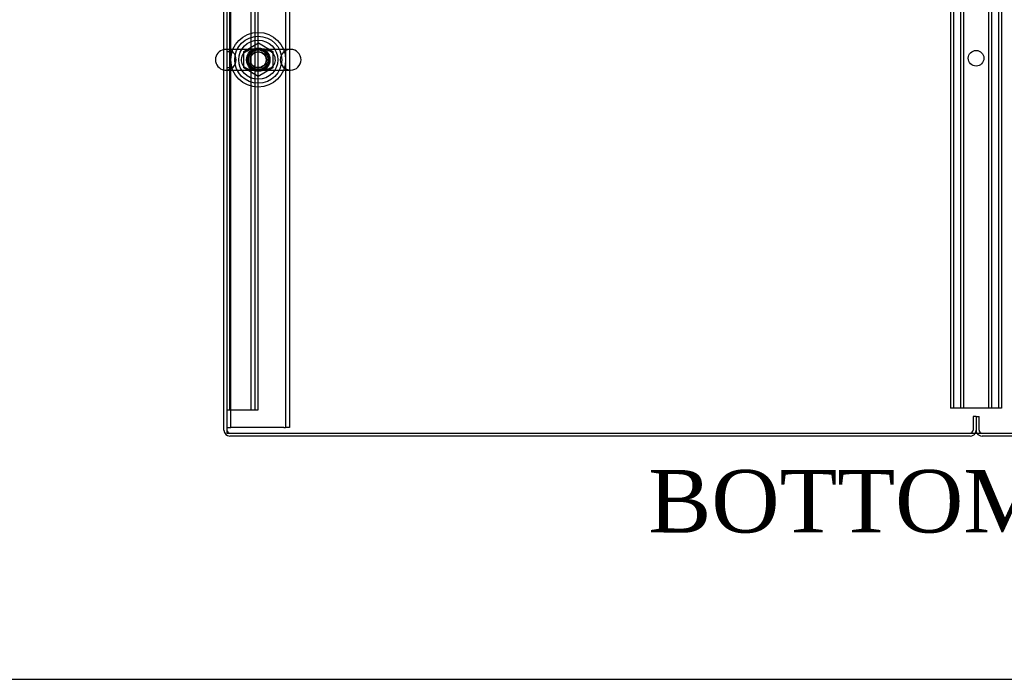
# Model space of a CAD drawing. Header units: inches. Extents: x 1 to 359, y -2 to 239.
# Tile 1 of 68: x 79 to 111, y 1 to 22. Entities that reach past the tile are written whole.
import ezdxf
from ezdxf.enums import TextEntityAlignment as Align
from ezdxf.lldxf.tags import DXFTag

# ---------------------------------------------------------------- set-up
doc = ezdxf.new("R2010")
doc.units = ezdxf.units.IN
doc.header["$MEASUREMENT"] = 0
for name, color, linetype in [('COM42890-3', 7, 'Continuous'), ('COM50677-1', 7, 'Continuous'), ('COM53964-2', 7, 'Continuous'), ('COM71298-6', 7, 'Continuous'), ('COM71299-6', 7, 'Continuous'), ('COM71300-6', 7, 'Continuous'), ('COM71301-6', 7, 'Continuous'), ('Default', 7, 'Continuous'), ('NTS18024', 7, 'Continuous'), ('SCS86414', 7, 'Continuous'), ('WAF25377', 7, 'Continuous'), ('WAM254785', 7, 'Continuous')]:
    doc.layers.add(name, color=color, linetype=linetype)
doc.styles.add('SEACAD_Times_New_Roman', font='times.ttf')
tags = doc.linetypes.add('HIDDEN2', pattern=[0.1875, 0.125, -0.0625]).pattern_tags.tags
tags[6:7] = [DXFTag(74, 4), DXFTag(75, 0), DXFTag(340, '0'), DXFTag(46, 0.0), DXFTag(50, 0.0), DXFTag(44, 0.0), DXFTag(45, 0.0)]
tags[4:5] = [DXFTag(74, 4), DXFTag(75, 0), DXFTag(340, '0'), DXFTag(46, 0.0), DXFTag(50, 0.0), DXFTag(44, 0.0), DXFTag(45, 0.0)]

# ---------------------------------------------------------------- blocks, each defined once
blk = doc.blocks.new('SE2')
at = {"layer": 'COM42890-3', "color": 7, "linetype": 'HIDDEN2'}
for p, q in [((108.803, 31.707), (108.803, 9.332)), ((108.898, 31.707), (108.898, 9.332)), ((109.122, 31.707), (109.122, 9.332)), ((109.217, 31.707), (109.217, 9.332)), ((110.014, 31.707), (110.014, 9.332)), ((110.109, 31.707), (110.109, 9.332)), ((110.333, 31.707), (110.333, 9.332)), ((110.428, 31.707), (110.428, 9.332)), ((108.941, 9.332), (108.803, 9.332)), ((110.29, 9.332), (108.941, 9.332)), ((110.428, 9.332), (110.29, 9.332))]:
    blk.add_line(p, q, dxfattribs=at)
blk.add_circle((109.616, 20.519), 0.25, dxfattribs=at)
at = {"layer": 'COM50677-1', "color": 7, "linetype": 'HIDDEN2'}
for p, q in [((85.806, 8.72), (85.806, 32.22)), ((87.556, 32.22), (87.556, 8.72)), ((87.681, 32.22), (87.681, 8.72)), ((85.681, 8.72), (85.806, 8.72)), ((85.866, 8.72), (85.806, 8.72)), ((87.496, 8.72), (85.866, 8.72)), ((87.496, 8.72), (87.556, 8.72)), ((87.681, 8.72), (87.556, 8.72))]:
    blk.add_line(p, q, dxfattribs=at)
blk.add_circle((86.681, 20.47), 0.375, dxfattribs=at)
at = {"layer": 'COM53964-2', "color": 7, "linetype": 'HIDDEN2'}
for p, q in [((85.776, 9.284), (85.776, 31.659)), ((86.46, 9.284), (86.46, 31.659)), ((86.586, 9.284), (86.586, 31.659)), ((86.681, 9.284), (86.681, 31.659)), ((85.776, 20.721), (85.681, 20.721)), ((85.681, 20.221), (85.776, 20.221)), ((85.681, 9.284), (85.819, 9.284)), ((85.819, 9.284), (86.543, 9.284)), ((86.543, 9.284), (86.681, 9.284))]:
    blk.add_line(p, q, dxfattribs=at)
at = {"layer": 'COM71298-6', "color": 7, "linetype": 'HIDDEN2'}
blk.add_circle((86.681, 20.47), 0.344, dxfattribs=at)
at = {"layer": 'COM71299-6', "color": 7, "linetype": 'Continuous'}
for p, q in [((85.681, 32.312), (85.681, 8.537)), ((85.681, 8.537), (133.551, 8.537))]:
    blk.add_line(p, q, dxfattribs=at)
at = {"layer": 'COM71300-6', "color": 7, "linetype": 'Continuous'}
for p, q in [((85.586, 8.632), (85.586, 32.407)), ((109.426, 8.442), (85.776, 8.442))]:
    blk.add_line(p, q, dxfattribs=at)
at = {"layer": 'COM71300-6', "color": 7, "linetype": 'HIDDEN2'}
for p, q in [((109.616, 9.067), (109.521, 9.067)), ((109.521, 9.067), (109.521, 8.632)), ((109.616, 9.067), (109.616, 8.632))]:
    blk.add_line(p, q, dxfattribs=at)
at = {"layer": 'COM71300-6', "color": 7, "linetype": 'Continuous'}
for centre, start, end in [((85.776, 8.632), 180, 270), ((109.426, 8.632), 270, 330)]:
    blk.add_arc(centre, 0.19, start, end, dxfattribs=at)
at = {"layer": 'COM71300-6', "color": 7, "linetype": 'HIDDEN2'}
for centre, radius, start, end in [((85.776, 8.632), 0.095, 180, 270), ((109.426, 8.632), 0.095, 270, 360), ((109.426, 8.632), 0.19, 330, 360)]:
    blk.add_arc(centre, radius, start, end, dxfattribs=at)
at = {"layer": 'COM71301-6', "color": 7, "linetype": 'HIDDEN2'}
for p in [(109.616, 9.067), (109.711, 8.632)]:
    blk.add_line(p, (109.711, 9.067), dxfattribs=at)
at = {"layer": 'COM71301-6', "color": 7, "linetype": 'Continuous'}
blk.add_line((133.456, 8.442), (109.806, 8.442), dxfattribs=at)
at = {"layer": 'COM71301-6', "color": 7, "linetype": 'HIDDEN2'}
for radius, end in [(0.19, 210), (0.095, 270)]:
    blk.add_arc((109.806, 8.632), radius, 180, end, dxfattribs=at)
at = {"layer": 'COM71301-6', "color": 7, "linetype": 'Continuous'}
blk.add_arc((109.806, 8.632), 0.19, 210, 270, dxfattribs=at)
at = {"layer": 'NTS18024', "color": 7, "linetype": 'HIDDEN2'}
for p, q in [((86.216, 20.733), (86.686, 21.008)), ((86.686, 21.008), (87.146, 20.733)), ((86.216, 20.207), (86.216, 20.733)), ((87.146, 20.733), (87.146, 20.207)), ((86.681, 19.935), (86.216, 20.207)), ((87.146, 20.207), (86.681, 19.935))]:
    blk.add_line(p, q, dxfattribs=at)
for radius in [0.312, 0.263]:
    blk.add_circle((86.681, 20.47), radius, dxfattribs=at)
at = {"layer": 'SCS86414', "color": 7, "linetype": 'HIDDEN2'}
for p, q in [((86.691, 20.802), (85.646, 20.802)), ((87.717, 20.802), (86.691, 20.802)), ((85.646, 20.139), (86.653, 20.139)), ((86.653, 20.139), (87.717, 20.139))]:
    blk.add_line(p, q, dxfattribs=at)
for radius in [0.625, 0.312, 0.252]:
    blk.add_circle((86.681, 20.47), radius, dxfattribs=at)
at = {"layer": 'SCS86414', "color": 7, "linetype": 'Continuous'}
blk.add_arc((85.646, 20.47), 0.331, 100.3132, 259.6868, dxfattribs=at)
at = {"layer": 'SCS86414', "color": 7, "linetype": 'HIDDEN2'}
for centre, start, end in [((85.646, 20.47), 90, 100.3132), ((85.646, 20.47), 270, 90), ((87.717, 20.47), 90, 270), ((87.717, 20.47), 270, 90), ((85.646, 20.47), 259.6868, 270)]:
    blk.add_arc(centre, 0.331, start, end, dxfattribs=at)
for points, knots in [([(86.648, 20.809), (86.633, 20.809), (86.618, 20.809), (86.572, 20.81), (86.542, 20.81), (86.454, 20.804), (86.398, 20.793), (86.292, 20.748), (86.242, 20.713), (86.203, 20.664)], [0.8292311, 0.8292311, 0.8292311, 0.8292311, 0.84375, 0.84375, 0.875, 0.875, 0.9375, 0.9375, 1, 1, 1, 1]), ([(86.258, 20.718), (86.282, 20.735), (86.307, 20.749), (86.387, 20.783), (86.445, 20.794), (86.534, 20.801), (86.564, 20.802), (86.626, 20.802), (86.658, 20.801), (86.754, 20.802), (86.817, 20.803), (86.934, 20.791), (86.991, 20.778), (87.059, 20.747), (87.074, 20.739), (87.088, 20.73)], [0.0315249, 0.0315249, 0.0315249, 0.0315249, 0.0625, 0.0625, 0.125, 0.125, 0.15625, 0.15625, 0.1875, 0.1875, 0.25, 0.25, 0.3125, 0.3125, 0.3299994, 0.3299994, 0.3299994, 0.3299994]), ([(86.727, 20.132), (86.738, 20.132), (86.749, 20.132), (86.791, 20.131), (86.821, 20.131), (86.91, 20.137), (86.965, 20.148), (87.071, 20.193), (87.121, 20.228), (87.198, 20.324), (87.224, 20.386), (87.232, 20.517), (87.214, 20.582), (87.164, 20.662), (87.143, 20.685), (87.098, 20.726), (87.074, 20.742), (86.996, 20.784), (86.941, 20.798), (86.854, 20.808), (86.825, 20.809), (86.765, 20.81), (86.733, 20.809), (86.701, 20.808)], [0.3329074, 0.3329074, 0.3329074, 0.3329074, 0.34375, 0.34375, 0.375, 0.375, 0.4375, 0.4375, 0.5, 0.5, 0.5625, 0.5625, 0.625, 0.625, 0.65625, 0.65625, 0.6875, 0.6875, 0.75, 0.75, 0.78125, 0.78125, 0.8119496, 0.8119496, 0.8119496, 0.8119496]), ([(86.203, 20.664), (86.164, 20.615), (86.139, 20.554), (86.131, 20.423), (86.149, 20.358), (86.217, 20.252), (86.264, 20.212), (86.341, 20.171), (86.368, 20.16), (86.423, 20.144), (86.451, 20.139), (86.509, 20.133), (86.539, 20.132), (86.6, 20.131), (86.632, 20.132), (86.668, 20.132), (86.673, 20.132), (86.677, 20.132)], [0, 0, 0, 0, 0.0625, 0.0625, 0.125, 0.125, 0.1875, 0.1875, 0.21875, 0.21875, 0.25, 0.25, 0.28125, 0.28125, 0.3125, 0.3125, 0.3167871, 0.3167871, 0.3167871, 0.3167871]), ([(87.094, 20.215), (87.074, 20.201), (87.052, 20.19), (86.975, 20.158), (86.918, 20.147), (86.799, 20.138), (86.736, 20.139), (86.639, 20.139), (86.607, 20.139), (86.545, 20.14), (86.515, 20.141), (86.426, 20.15), (86.37, 20.163), (86.295, 20.198), (86.275, 20.21), (86.256, 20.224)], [0.5366041, 0.5366041, 0.5366041, 0.5366041, 0.5625, 0.5625, 0.625, 0.625, 0.6875, 0.6875, 0.71875, 0.71875, 0.75, 0.75, 0.8125, 0.8125, 0.8370984, 0.8370984, 0.8370984, 0.8370984])]:
    blk.add_open_spline(points, degree=3, knots=knots, dxfattribs=at)
at = {"layer": 'WAF25377', "color": 7, "linetype": 'HIDDEN2'}
for radius in [0.875, 0.34]:
    blk.add_circle((86.681, 20.47), radius, dxfattribs=at)
at = {"layer": 'WAM254785', "color": 7, "linetype": 'HIDDEN2'}
for radius in [0.75, 0.312]:
    blk.add_circle((86.681, 20.47), radius, dxfattribs=at)
blk = doc.blocks.new('BORDER')
at = {"layer": 'Default', "color": 7, "linetype": 'Continuous'}
blk.add_line((-41.86, 0), (0, 0), dxfattribs=at)

msp = doc.modelspace()

# ---------------------------------------------------------------- block references
at = {"layer": 'Default', "color": 7, "xscale": 8.55, "yscale": 8.55, "zscale": 8.55}
msp.add_blockref('BORDER', (359.223, 0.67), dxfattribs=at)
at = {"layer": 'Default'}
msp.add_blockref('SE2', (0, 0), dxfattribs=at)

# ---------------------------------------------------------------- texts
at = {"layer": 'Default', "color": 7, "linetype": 'Continuous', "style": 'SEACAD_Times_New_Roman'}
msp.add_text('BOTTOM VIEW', height=2, dxfattribs=at).set_placement((99.142, 7.362), align=Align.TOP_LEFT)

doc.saveas('drawing.dxf')
